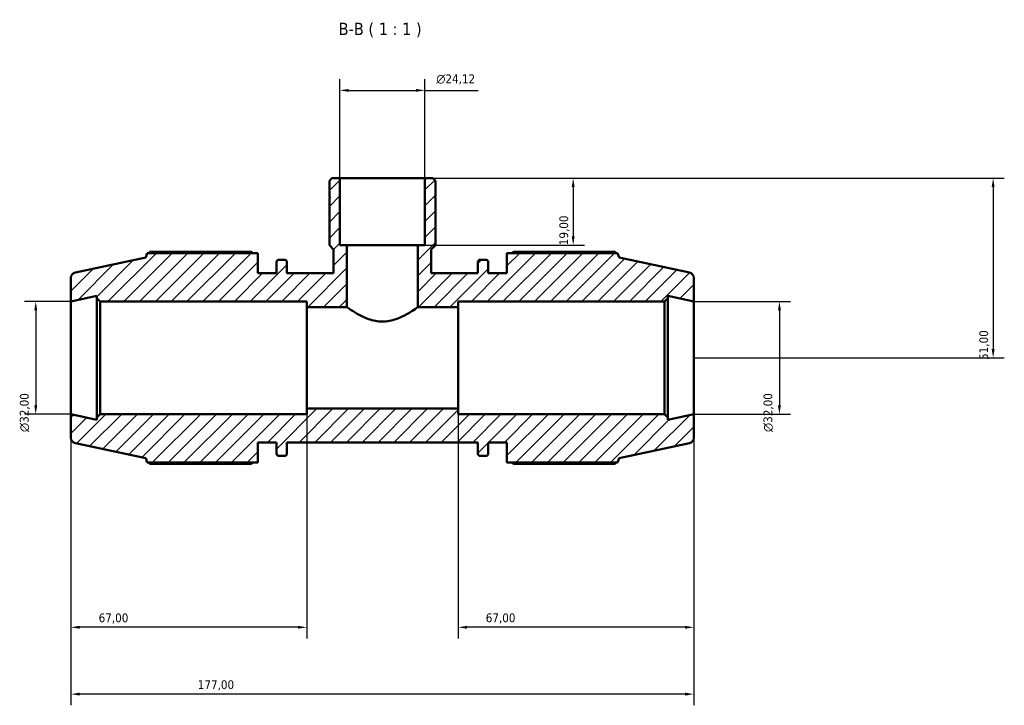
# Model space of a CAD drawing. Header units: millimetres. Extents: x 0 to 931, y 0 to 945.
# Tile 5 of 5: x 337 to 617, y 750 to 945. Entities that reach past the tile are written whole.
import ezdxf

# ---------------------------------------------------------------- set-up
doc = ezdxf.new("R2010")
doc.units = ezdxf.units.MM
for name, color, linetype, lineweight in [('Dimension (ISO)', 7, 'Continuous', 25), ('Hatch (ISO)', 7, 'Continuous', 18), ('Symbol (ISO)', 7, 'Continuous', 25), ('Visible (ISO)', 7, 'Continuous', 50)]:
    doc.layers.add(name, color=color, linetype=linetype, lineweight=lineweight)
doc.styles.add('Label Text (ISO)', font='tahoma.ttf')
doc.styles.add('Note Text (ISO)', font='tahoma.ttf')
doc.dimstyles.new('Default (ISO)', dxfattribs={"dimtxt": 2.5, "dimasz": 2.5, "dimexe": 3.175, "dimexo": 0, "dimgap": 0.762, "dimtad": 1, "dimrnd": 1e-08, "dimzin": 0, "dimtxsty": 'Note Text (ISO)', "dimcen": 0.09, "dimdle": 10, "dimclrd": 256, "dimclre": 256, "dimclrt": 232, "dimazin": 0, "dimtfac": 1.40208, "dimtmove": 0, "dimatfit": 3, "dimfxl": 1, "dimtolj": 1, "dimtzin": 0, "dimlwd": -1, "dimlwe": -1, "dimarcsym": 0})

# ---------------------------------------------------------------- blocks, each defined once
blk = doc.blocks.new('*D7')
at = {"layer": 'Defpoints', "color": 0, "transparency": 16777216}
for p in [(452.09, 924.9), (427.97, 899.94), (452.09, 899.94)]:
    blk.add_point(p, dxfattribs=at)
at = {"layer": 'Dimension (ISO)', "transparency": 16777216}
for p, q in [((427.97, 899.94), (427.97, 928.07)), ((452.09, 899.94), (452.09, 928.07)), ((430.47, 924.9), (449.59, 924.9)), ((452.09, 924.9), (467.21, 924.9))]:
    blk.add_line(p, q, dxfattribs=at)
for points in [[(430.47, 925.31), (430.47, 924.48), (427.97, 924.9)], [(449.59, 925.31), (449.59, 924.48), (452.09, 924.9)]]:
    blk.add_solid(points, dxfattribs=at)
at = {"layer": 'Dimension (ISO)', "color": 232, "true_color": 0xca0064, "transparency": 16777216, "insert": (455.35, 929.42), "char_height": 2.5, "attachment_point": 1, "style": 'Note Text (ISO)'}
blk.add_mtext('\\A1;\\fAIGDT|b0|i0;\\H2.5000;\\ln\\fTahoma|b0|i0;\\H2.5000;24,12', dxfattribs=at)
blk = doc.blocks.new('*D8')
at = {"layer": 'Defpoints', "color": 0, "transparency": 16777216}
for p in [(528.53, 864.94), (528.53, 832.94), (552.86, 832.94)]:
    blk.add_point(p, dxfattribs=at)
at = {"layer": 'Dimension (ISO)', "transparency": 16777216}
for p, q in [((528.53, 864.94), (556.04, 864.94)), ((552.86, 862.44), (552.86, 835.44)), ((528.53, 832.94), (556.04, 832.94))]:
    blk.add_line(p, q, dxfattribs=at)
for points in [[(552.44, 862.44), (553.28, 862.44), (552.86, 864.94)], [(552.44, 835.44), (553.28, 835.44), (552.86, 832.94)]]:
    blk.add_solid(points, dxfattribs=at)
at = {"layer": 'Dimension (ISO)', "color": 232, "true_color": 0xca0064, "transparency": 16777216, "insert": (548.34, 827.88), "char_height": 2.5, "attachment_point": 1, "rotation": 90, "style": 'Note Text (ISO)'}
blk.add_mtext('\\A1;\\fAIGDT|b0|i0;\\H2.5000;\\ln\\fTahoma|b0|i0;\\H2.5000;32,00', dxfattribs=at)
blk = doc.blocks.new('*D9')
at = {"layer": 'Defpoints', "color": 0, "transparency": 16777216}
for p in [(461.53, 834.54), (528.53, 832.94), (461.53, 772.41)]:
    blk.add_point(p, dxfattribs=at)
at = {"layer": 'Dimension (ISO)', "transparency": 16777216}
for p, q in [((461.53, 834.54), (461.53, 769.24)), ((528.53, 832.94), (528.53, 769.24)), ((526.03, 772.41), (464.03, 772.41))]:
    blk.add_line(p, q, dxfattribs=at)
for points in [[(464.03, 772.83), (464.03, 772), (461.53, 772.41)], [(526.03, 772.83), (526.03, 772), (528.53, 772.41)]]:
    blk.add_solid(points, dxfattribs=at)
at = {"layer": 'Dimension (ISO)', "color": 232, "true_color": 0xca0064, "transparency": 16777216, "insert": (469.4, 776.35), "char_height": 2.5, "attachment_point": 1, "style": 'Note Text (ISO)'}
blk.add_mtext('\\A1;67,00', dxfattribs=at)
blk = doc.blocks.new('*D10')
at = {"layer": 'Defpoints', "color": 0, "transparency": 16777216}
for p in [(418.53, 834.54), (351.53, 832.94), (351.53, 772.41)]:
    blk.add_point(p, dxfattribs=at)
at = {"layer": 'Dimension (ISO)', "transparency": 16777216}
for p, q in [((418.53, 834.54), (418.53, 769.24)), ((351.53, 832.94), (351.53, 769.24)), ((416.03, 772.41), (354.03, 772.41))]:
    blk.add_line(p, q, dxfattribs=at)
for points in [[(354.03, 772.83), (354.03, 772), (351.53, 772.41)], [(416.03, 772.83), (416.03, 772), (418.53, 772.41)]]:
    blk.add_solid(points, dxfattribs=at)
at = {"layer": 'Dimension (ISO)', "color": 232, "true_color": 0xca0064, "transparency": 16777216, "insert": (359.4, 776.35), "char_height": 2.5, "attachment_point": 1, "style": 'Note Text (ISO)'}
blk.add_mtext('\\A1;67,00', dxfattribs=at)
blk = doc.blocks.new('*D11')
at = {"layer": 'Defpoints', "color": 0, "transparency": 16777216}
for p in [(452.09, 899.94), (450.11, 880.94), (494.25, 880.94)]:
    blk.add_point(p, dxfattribs=at)
at = {"layer": 'Dimension (ISO)', "transparency": 16777216}
for p, q in [((452.09, 899.94), (497.42, 899.94)), ((494.25, 897.44), (494.25, 883.44)), ((450.11, 880.94), (497.42, 880.94))]:
    blk.add_line(p, q, dxfattribs=at)
for points in [[(493.83, 897.44), (494.66, 897.44), (494.25, 899.94)], [(493.83, 883.44), (494.66, 883.44), (494.25, 880.94)]]:
    blk.add_solid(points, dxfattribs=at)
at = {"layer": 'Dimension (ISO)', "color": 232, "true_color": 0xca0064, "transparency": 16777216, "insert": (490.31, 880.92), "char_height": 2.5, "attachment_point": 1, "rotation": 90, "style": 'Note Text (ISO)'}
blk.add_mtext('\\A1;19,00', dxfattribs=at)
blk = doc.blocks.new('*D12')
at = {"layer": 'Defpoints', "color": 0, "transparency": 16777216}
for p in [(452.09, 899.94), (528.53, 848.94), (613.59, 848.94)]:
    blk.add_point(p, dxfattribs=at)
at = {"layer": 'Dimension (ISO)', "transparency": 16777216}
for p, q in [((452.09, 899.94), (616.76, 899.94)), ((613.59, 897.44), (613.59, 851.44)), ((528.53, 848.94), (616.76, 848.94))]:
    blk.add_line(p, q, dxfattribs=at)
for points in [[(613.17, 897.44), (614, 897.44), (613.59, 899.94)], [(613.17, 851.44), (614, 851.44), (613.59, 848.94)]]:
    blk.add_solid(points, dxfattribs=at)
at = {"layer": 'Dimension (ISO)', "color": 232, "true_color": 0xca0064, "transparency": 16777216, "insert": (609.65, 848.34), "char_height": 2.5, "attachment_point": 1, "rotation": 90, "style": 'Note Text (ISO)'}
blk.add_mtext('\\A1;51,00', dxfattribs=at)
blk = doc.blocks.new('*D13')
at = {"layer": 'Defpoints', "color": 0, "transparency": 16777216}
for p in [(351.53, 864.94), (341.53, 832.94), (351.53, 832.94)]:
    blk.add_point(p, dxfattribs=at)
at = {"layer": 'Dimension (ISO)', "transparency": 16777216}
for p, q in [((351.53, 864.94), (338.36, 864.94)), ((341.53, 862.44), (341.53, 835.44)), ((351.53, 832.94), (338.36, 832.94))]:
    blk.add_line(p, q, dxfattribs=at)
for points in [[(341.11, 862.44), (341.95, 862.44), (341.53, 864.94)], [(341.11, 835.44), (341.95, 835.44), (341.53, 832.94)]]:
    blk.add_solid(points, dxfattribs=at)
at = {"layer": 'Dimension (ISO)', "color": 232, "true_color": 0xca0064, "transparency": 16777216, "insert": (337.01, 827.88), "char_height": 2.5, "attachment_point": 1, "rotation": 90, "style": 'Note Text (ISO)'}
blk.add_mtext('\\A1;\\fAIGDT|b0|i0;\\H2.5000;\\ln\\fTahoma|b0|i0;\\H2.5000;32,00', dxfattribs=at)
blk = doc.blocks.new('*D15')
at = {"layer": 'Defpoints', "color": 0, "transparency": 16777216}
for p in [(351.53, 832.94), (528.53, 832.94), (351.53, 753.44)]:
    blk.add_point(p, dxfattribs=at)
at = {"layer": 'Dimension (ISO)', "transparency": 16777216}
for p, q in [((351.53, 832.94), (351.53, 750.26)), ((528.53, 832.94), (528.53, 750.26)), ((526.03, 753.44), (354.03, 753.44))]:
    blk.add_line(p, q, dxfattribs=at)
for points in [[(354.03, 753.85), (354.03, 753.02), (351.53, 753.44)], [(526.03, 753.85), (526.03, 753.02), (528.53, 753.44)]]:
    blk.add_solid(points, dxfattribs=at)
at = {"layer": 'Dimension (ISO)', "color": 232, "true_color": 0xca0064, "transparency": 16777216, "insert": (387.58, 757.37), "char_height": 2.5, "attachment_point": 1, "style": 'Note Text (ISO)'}
blk.add_mtext('\\A1;177,00', dxfattribs=at)

msp = doc.modelspace()

# ---------------------------------------------------------------- hatches: boundary and pattern name
at = {"layer": 'Hatch (ISO)'}
h = msp.add_hatch(dxfattribs=at)
h.set_pattern_fill('ANSI31', color=256, scale=25.4, style=0)
h.set_pattern_definition([(45, (0, 0), (-2.245064, 2.245064), [])])
edge = h.paths.add_edge_path()
edge.add_ellipse((526.931, 826.234), major_axis=(0.333, -1.565), ratio=1, start_angle=0, end_angle=78)
edge.add_line((528.531, 826.234), (528.531, 832.938))
edge.add_line((528.531, 832.938), (521.156, 831.37))
edge.add_line((521.156, 831.37), (521.156, 831.978))
edge.add_line((521.156, 831.978), (520.196, 832.938))
edge.add_line((520.196, 832.938), (461.531, 832.938))
edge.add_line((461.531, 832.938), (461.531, 834.538))
edge.add_line((461.531, 834.538), (418.531, 834.538))
edge.add_line((418.531, 834.538), (418.531, 832.938))
edge.add_line((418.531, 832.938), (359.866, 832.938))
edge.add_line((359.866, 832.938), (358.906, 831.978))
edge.add_line((358.906, 831.978), (358.906, 831.37))
edge.add_line((358.906, 831.37), (351.531, 832.938))
edge.add_line((351.531, 832.938), (351.531, 826.234))
edge.add_ellipse((353.131, 826.234), major_axis=(-1.6, 0), ratio=1, start_angle=0, end_angle=78)
edge.add_line((352.799, 824.669), (372.771, 820.423))
edge.add_line((372.771, 820.423), (373.176, 819.178))
edge.add_line((373.176, 819.178), (404.631, 819.178))
edge.add_line((404.631, 819.178), (404.631, 824.938))
edge.add_line((404.631, 824.938), (409.941, 824.938))
edge.add_line((409.941, 824.938), (409.941, 821.738))
edge.add_ellipse((410.581, 821.738), major_axis=(-0.64, 0), ratio=1, start_angle=0, end_angle=90)
edge.add_line((410.581, 821.098), (412.251, 821.098))
edge.add_ellipse((412.251, 821.738), major_axis=(0, -0.64), ratio=1, start_angle=0, end_angle=90)
edge.add_line((412.891, 821.738), (412.891, 824.938))
edge.add_line((412.891, 824.938), (467.171, 824.938))
edge.add_line((467.171, 824.938), (467.171, 821.738))
edge.add_ellipse((467.811, 821.738), major_axis=(-0.64, 0), ratio=1, start_angle=0, end_angle=90)
edge.add_line((467.811, 821.098), (469.481, 821.098))
edge.add_ellipse((469.481, 821.738), major_axis=(0, -0.64), ratio=1, start_angle=0, end_angle=90)
edge.add_line((470.121, 821.738), (470.121, 824.938))
edge.add_line((470.121, 824.938), (475.431, 824.938))
edge.add_line((475.431, 824.938), (475.431, 819.178))
edge.add_line((475.431, 819.178), (506.887, 819.178))
edge.add_line((506.887, 819.178), (507.291, 820.423))
edge.add_line((507.291, 820.423), (527.264, 824.669))
edge = h.paths.add_edge_path()
edge.add_line((455.104, 899.214), (454.381, 899.938))
edge.add_line((454.381, 899.938), (452.09, 899.938))
edge.add_line((452.09, 899.938), (452.09, 880.938))
edge.add_line((452.09, 880.938), (450.111, 880.938))
edge.add_line((450.111, 880.938), (450.111, 863.338))
edge.add_line((450.111, 863.338), (461.531, 863.338))
edge.add_line((461.531, 863.338), (461.531, 864.938))
edge.add_line((461.531, 864.938), (520.196, 864.938))
edge.add_line((520.196, 864.938), (521.156, 865.898))
edge.add_line((521.156, 865.898), (521.156, 866.506))
edge.add_line((521.156, 866.506), (528.531, 864.938))
edge.add_line((528.531, 864.938), (528.531, 871.642))
edge.add_ellipse((526.931, 871.642), major_axis=(1.6, 0), ratio=1, start_angle=0, end_angle=78)
edge.add_line((527.264, 873.207), (507.291, 877.453))
edge.add_line((507.291, 877.453), (506.887, 878.698))
edge.add_line((506.887, 878.698), (475.431, 878.698))
edge.add_line((475.431, 878.698), (475.431, 872.938))
edge.add_line((475.431, 872.938), (470.121, 872.938))
edge.add_line((470.121, 872.938), (470.121, 876.138))
edge.add_ellipse((469.481, 876.138), major_axis=(0.64, 0), ratio=1, start_angle=0, end_angle=90)
edge.add_line((469.481, 876.778), (467.811, 876.778))
edge.add_ellipse((467.811, 876.138), major_axis=(0, 0.64), ratio=1, start_angle=0, end_angle=90)
edge.add_line((467.171, 876.138), (467.171, 872.938))
edge.add_line((467.171, 872.938), (453.898, 872.938))
edge.add_line((453.898, 872.938), (453.898, 879.732))
edge.add_line((453.898, 879.732), (455.104, 880.938))
edge.add_line((455.104, 880.938), (455.104, 894.238))
edge.add_line((455.104, 894.238), (454.804, 894.238))
edge.add_line((454.804, 894.238), (455.104, 894.538))
edge.add_line((455.104, 894.538), (455.104, 899.214))
edge = h.paths.add_edge_path()
edge.add_line((425.682, 899.938), (424.958, 899.214))
edge.add_line((424.958, 899.214), (424.958, 894.538))
edge.add_line((424.958, 894.538), (425.258, 894.238))
edge.add_line((425.258, 894.238), (424.958, 894.238))
edge.add_line((424.958, 894.238), (424.958, 880.938))
edge.add_line((424.958, 880.938), (426.164, 879.732))
edge.add_line((426.164, 879.732), (426.164, 872.938))
edge.add_line((426.164, 872.938), (412.891, 872.938))
edge.add_line((412.891, 872.938), (412.891, 876.138))
edge.add_ellipse((412.251, 876.138), major_axis=(0.64, 0), ratio=1, start_angle=0, end_angle=90)
edge.add_line((412.251, 876.778), (410.581, 876.778))
edge.add_ellipse((410.581, 876.138), major_axis=(0, 0.64), ratio=1, start_angle=0, end_angle=90)
edge.add_line((409.941, 876.138), (409.941, 872.938))
edge.add_line((409.941, 872.938), (404.631, 872.938))
edge.add_line((404.631, 872.938), (404.631, 878.698))
edge.add_line((404.631, 878.698), (373.176, 878.698))
edge.add_line((373.176, 878.698), (372.771, 877.453))
edge.add_line((372.771, 877.453), (352.799, 873.207))
edge.add_ellipse((353.131, 871.642), major_axis=(-0.333, 1.565), ratio=1, start_angle=0, end_angle=78)
edge.add_line((351.531, 871.642), (351.531, 864.938))
edge.add_line((351.531, 864.938), (358.906, 866.506))
edge.add_line((358.906, 866.506), (358.906, 865.898))
edge.add_line((358.906, 865.898), (359.866, 864.938))
edge.add_line((359.866, 864.938), (418.531, 864.938))
edge.add_line((418.531, 864.938), (418.531, 863.338))
edge.add_line((418.531, 863.338), (429.951, 863.338))
edge.add_line((429.951, 863.338), (429.951, 880.938))
edge.add_line((429.951, 880.938), (427.973, 880.938))
edge.add_line((427.973, 880.938), (427.973, 899.938))
edge.add_line((427.973, 899.938), (425.682, 899.938))

# ---------------------------------------------------------------- linework, layer by layer
at = {"layer": 'Visible (ISO)'}
for p, q in [((425.682, 899.938), (424.958, 899.214)), ((424.958, 899.214), (424.958, 894.538)), ((427.973, 899.938), (425.682, 899.938)), ((427.973, 880.938), (427.973, 899.938)), ((452.09, 899.938), (427.973, 899.938)), ((454.381, 899.938), (452.09, 899.938)), ((452.09, 899.938), (452.09, 880.938)), ((455.104, 899.214), (454.381, 899.938)), ((455.104, 894.538), (455.104, 899.214)), ((424.958, 894.538), (425.258, 894.238)), ((425.258, 894.238), (424.958, 894.238)), ((424.958, 894.238), (424.958, 880.938)), ((454.804, 894.238), (455.104, 894.538)), ((455.104, 894.238), (454.804, 894.238)), ((455.104, 880.938), (455.104, 894.238)), ((373.176, 878.698), (372.771, 877.453)), ((404.631, 878.698), (373.176, 878.698)), ((402.711, 879.048), (373.904, 879.048)), ((404.631, 872.938), (404.631, 878.698)), ((424.958, 880.938), (426.164, 879.732)), ((426.164, 879.732), (426.164, 872.938)), ((429.951, 880.938), (427.973, 880.938)), ((429.951, 863.338), (429.951, 880.938)), ((450.111, 880.938), (429.951, 880.938)), ((452.09, 880.938), (450.111, 880.938)), ((450.111, 880.938), (450.111, 863.338)), ((453.898, 879.732), (455.104, 880.938)), ((453.898, 872.938), (453.898, 879.732)), ((506.887, 878.698), (475.431, 878.698)), ((475.431, 878.698), (475.431, 872.938)), ((506.159, 879.048), (477.351, 879.048)), ((507.291, 877.453), (506.887, 878.698)), ((372.771, 877.453), (352.799, 873.207)), ((409.941, 876.138), (409.941, 872.938)), ((412.251, 876.778), (410.581, 876.778)), ((412.891, 872.938), (412.891, 876.138)), ((467.171, 876.138), (467.171, 872.938)), ((469.481, 876.778), (467.811, 876.778)), ((470.121, 872.938), (470.121, 876.138)), ((527.264, 873.207), (507.291, 877.453)), ((351.531, 871.642), (351.531, 864.938)), ((409.941, 872.938), (404.631, 872.938)), ((426.164, 872.938), (412.891, 872.938)), ((467.171, 872.938), (453.898, 872.938)), ((475.431, 872.938), (470.121, 872.938)), ((528.531, 864.938), (528.531, 871.642)), ((351.531, 864.938), (358.906, 866.506)), ((351.531, 832.938), (351.531, 864.938)), ((358.906, 866.506), (358.906, 865.898)), ((358.906, 865.898), (359.866, 864.938)), ((358.906, 865.898), (358.906, 831.978)), ((359.866, 864.938), (418.531, 864.938)), ((359.866, 832.938), (359.866, 864.938)), ((418.531, 864.938), (418.531, 863.338)), ((461.531, 863.338), (461.531, 864.938)), ((461.531, 864.938), (520.196, 864.938)), ((520.196, 864.938), (521.156, 865.898)), ((520.196, 864.938), (520.196, 832.938)), ((521.156, 865.898), (521.156, 866.506)), ((521.156, 866.506), (528.531, 864.938)), ((521.156, 831.978), (521.156, 865.898)), ((528.531, 832.938), (528.531, 864.938)), ((418.531, 863.338), (429.951, 863.338)), ((418.531, 834.538), (418.531, 863.338)), ((450.111, 863.338), (461.531, 863.338)), ((461.531, 834.538), (461.531, 863.338)), ((461.531, 834.538), (418.531, 834.538)), ((418.531, 834.538), (418.531, 832.938)), ((461.531, 832.938), (461.531, 834.538)), ((358.906, 831.37), (351.531, 832.938)), ((351.531, 832.938), (351.531, 826.234)), ((359.866, 832.938), (358.906, 831.978)), ((358.906, 831.978), (358.906, 831.37)), ((418.531, 832.938), (359.866, 832.938)), ((520.196, 832.938), (461.531, 832.938)), ((521.156, 831.978), (520.196, 832.938)), ((528.531, 832.938), (521.156, 831.37)), ((521.156, 831.37), (521.156, 831.978)), ((528.531, 826.234), (528.531, 832.938)), ((352.799, 824.669), (372.771, 820.423)), ((404.631, 819.178), (404.631, 824.938)), ((404.631, 824.938), (409.941, 824.938)), ((409.941, 824.938), (409.941, 821.738)), ((412.891, 821.738), (412.891, 824.938)), ((412.891, 824.938), (467.171, 824.938)), ((467.171, 824.938), (467.171, 821.738)), ((470.121, 821.738), (470.121, 824.938)), ((470.121, 824.938), (475.431, 824.938)), ((475.431, 824.938), (475.431, 819.178)), ((507.291, 820.423), (527.264, 824.669)), ((372.771, 820.423), (373.176, 819.178)), ((410.581, 821.098), (412.251, 821.098)), ((467.811, 821.098), (469.481, 821.098)), ((506.887, 819.178), (507.291, 820.423)), ((373.176, 819.178), (404.631, 819.178)), ((373.904, 818.828), (402.711, 818.828)), ((475.431, 819.178), (506.887, 819.178)), ((477.351, 818.828), (506.159, 818.828))]:
    msp.add_line(p, q, dxfattribs=at)
for centre, radius, start, end in [((410.581, 876.138), 0.64, 90, 180), ((412.251, 876.138), 0.64, 0, 90), ((467.811, 876.138), 0.64, 90, 180), ((469.481, 876.138), 0.64, 0, 90), ((353.131, 871.642), 1.6, 102, 180), ((526.931, 871.642), 1.6, 0, 78), ((353.131, 826.234), 1.6, 180, 258), ((526.931, 826.234), 1.6, 282, 0), ((410.581, 821.738), 0.64, 180, 270), ((412.251, 821.738), 0.64, 270, 0), ((467.811, 821.738), 0.64, 180, 270), ((469.481, 821.738), 0.64, 270, 0)]:
    msp.add_arc(centre, radius, start, end, dxfattribs=at)
for points, weights in [([(373.904, 879.048), (373.812, 878.871), (373.722, 878.698)], [1, 1.00051214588, 1.00087624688]), ([(402.711, 879.048), (402.995, 878.871), (403.269, 878.698)], [1.01660148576, 1.01454126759, 1.01233521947]), ([(476.794, 878.698), (477.068, 878.871), (477.351, 879.048)], [1.01233521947, 1.01454126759, 1.01660148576]), ([(506.34, 878.698), (506.251, 878.871), (506.159, 879.048)], [1.00087624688, 1.00051214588, 1]), ([(373.722, 819.178), (373.812, 819.005), (373.904, 818.828)], [1.00087624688, 1.00051214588, 1]), ([(403.269, 819.178), (402.995, 819.005), (402.711, 818.828)], [1.01233521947, 1.01454126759, 1.01660148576]), ([(477.351, 818.828), (477.068, 819.005), (476.794, 819.178)], [1.01660148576, 1.01454126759, 1.01233521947]), ([(506.159, 818.828), (506.251, 819.005), (506.34, 819.178)], [1, 1.00051214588, 1.00087624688])]:
    msp.add_rational_spline(points, weights, degree=2, dxfattribs=at)
for points, knots in [([(429.951, 863.338), (429.951, 863.338), (430.224, 863.143), (431.27, 862.442), (432.04, 861.942), (433.779, 860.951), (434.879, 860.383), (436.72, 859.726), (437.367, 859.541), (438.688, 859.289), (439.363, 859.222), (440.031, 859.222)], [4.773293, 4.773293, 4.773293, 4.773293, 5.1682084, 5.1682084, 5.5631237, 5.5631237, 5.9637572, 5.9637572, 6.1640739, 6.1640739, 6.3643906, 6.3643906, 6.3643906, 6.3643906]), ([(440.031, 859.222), (440.699, 859.222), (441.374, 859.289), (442.696, 859.541), (443.342, 859.726), (445.183, 860.383), (446.283, 860.951), (448.022, 861.942), (448.793, 862.442), (449.838, 863.143), (450.111, 863.338), (450.111, 863.338)], [0, 0, 0, 0, 0.2003167, 0.2003167, 0.4006335, 0.4006335, 0.8012669, 0.8012669, 1.1961823, 1.1961823, 1.5910977, 1.5910977, 1.5910977, 1.5910977])]:
    msp.add_open_spline(points, degree=3, knots=knots, dxfattribs=at)

# ---------------------------------------------------------------- texts
at = {"layer": 'Symbol (ISO)', "insert": (427.592, 939.964), "char_height": 3.5, "attachment_point": 7, "style": 'Label Text (ISO)'}
msp.add_mtext('B-B ( 1 : 1 )', dxfattribs=at)

# ---------------------------------------------------------------- dimensions: what is measured, and where the dimension line sits
at = {"layer": 'Dimension (ISO)'}
for base, p1, p2, angle, override, picture, middle in [((452.09, 924.897), (427.973, 899.938), (452.09, 899.938), 180, {"dimdec": 2, "dimtp": 0, "dimtm": 0, "dimtdec": 2, "dimtofl": 0, "dimatfit": 2}, '*D7', (460.901, 924.897)), ((341.531, 832.938), (351.531, 864.938), (351.531, 832.938), 90, {"dimdec": 2, "dimtp": 0, "dimtm": 0, "dimtdec": 2, "dimtofl": 0, "dimatfit": 1}, '*D13', (341.531, 833.438)), ((552.861, 832.938), (528.531, 864.938), (528.531, 832.938), 90, {"dimdec": 2, "dimtp": 0, "dimtm": 0, "dimtdec": 2, "dimtofl": 0, "dimatfit": 1}, '*D8', (552.861, 833.438))]:
    dim = msp.add_linear_dim(base=base, p1=p1, p2=p2, angle=angle, text='\\fAIGDT|b0|i0;\\H2.5000;\\ln\\fTahoma|b0|i0;\\H2.5000;<>', dimstyle='Default (ISO)', override=override, dxfattribs=at)
    dim.commit()
    dim.dimension.update_dxf_attribs({"geometry": picture, "text_midpoint": middle, "dimtype": 160})
for base, p1, p2, angle, picture, middle in [((494.247, 880.938), (452.09, 899.938), (450.111, 880.938), 270, '*D11', (494.247, 884.938)), ((613.587, 848.938), (452.09, 899.938), (528.531, 848.938), 90, '*D12', (613.587, 852.438)), ((461.531, 772.412), (528.531, 832.938), (461.531, 834.538), 180, '*D9', (473.531, 772.412)), ((351.531, 753.438), (528.531, 832.938), (351.531, 832.938), 180, '*D15', (392.531, 753.438))]:
    dim = msp.add_linear_dim(base=base, p1=p1, p2=p2, angle=angle, dimstyle='Default (ISO)', override={"dimdec": 2, "dimtp": 0, "dimtm": 0, "dimtdec": 2, "dimtofl": 0, "dimatfit": 1}, dxfattribs=at)
    dim.commit()
    dim.dimension.update_dxf_attribs({"geometry": picture, "text_midpoint": middle, "dimtype": 160})
dim = msp.add_linear_dim(base=(351.531, 772.412), p1=(418.531, 834.538), p2=(351.531, 832.938), dimstyle='Default (ISO)', override={"dimdec": 2, "dimtp": 0, "dimtm": 0, "dimtdec": 2, "dimtofl": 0, "dimatfit": 1}, dxfattribs=at)
dim.commit()
dim.dimension.update_dxf_attribs({"geometry": '*D10', "text_midpoint": (363.531, 772.412), "dimtype": 160})

doc.saveas('drawing.dxf')
